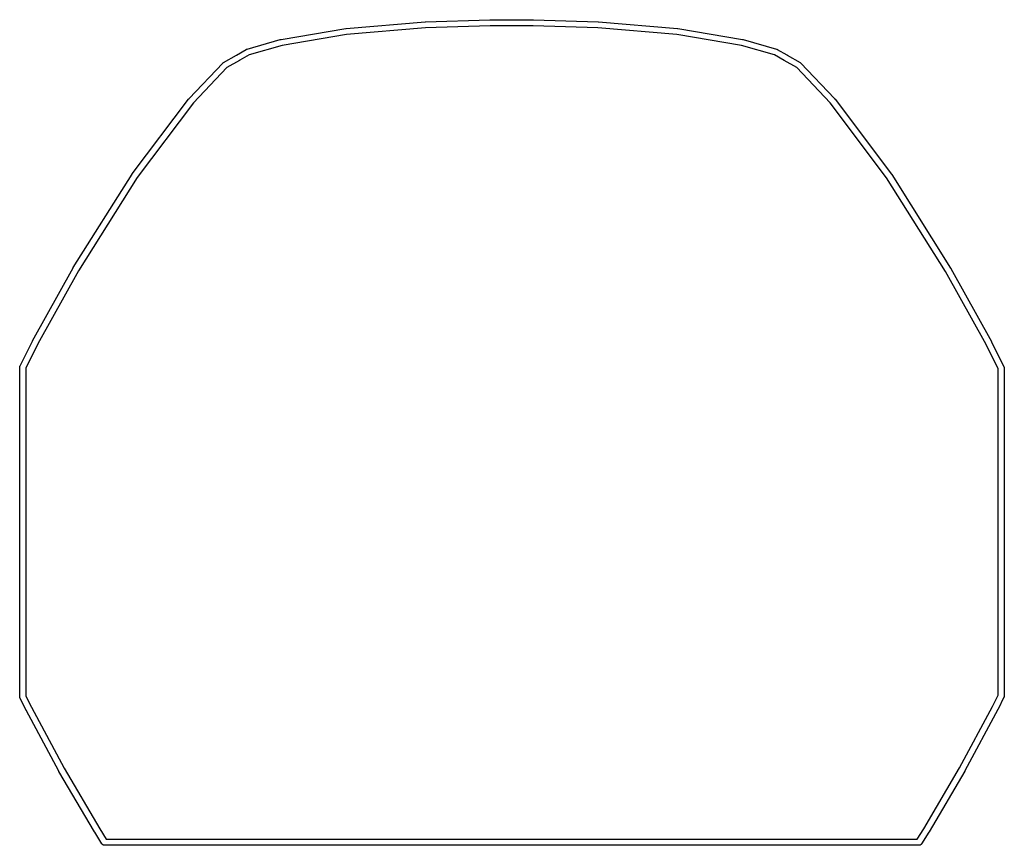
# Model space of a CAD drawing. Extents: x 59.2 to 91.3, y -72.8 to -45.8.
import ezdxf

# ---------------------------------------------------------------- set-up
doc = ezdxf.new("R2010")
doc.units = 0
doc.header["$MEASUREMENT"] = 0
doc.layers.add('BLACK', color=7, linetype='CONTINUOUS')

msp = doc.modelspace()

# ---------------------------------------------------------------- linework, layer by layer
at = {"layer": 'BLACK', "linetype": 'CONTINUOUS'}
for p, q in [((69.8298, -46.0945), (72.4147, -45.8799)), ((72.4147, -45.8799), (72.4172, -45.8796)), ((72.4172, -45.8796), (72.4196, -45.8795)), ((72.4196, -45.8795), (72.422, -45.8793)), ((72.422, -45.8793), (72.4245, -45.8794)), ((72.4245, -45.8794), (74.5355, -45.8094)), ((74.5437, -46.0092), (72.4312, -46.0793)), ((74.5355, -45.8094), (74.5372, -45.8092)), ((74.5372, -45.8092), (74.5405, -45.8092)), ((74.5405, -45.8092), (74.5437, -45.8091)), ((74.5437, -45.8091), (74.5453, -45.8092)), ((75.9516, -46.0092), (74.5437, -46.0092)), ((74.5453, -45.8092), (75.95, -45.8092)), ((75.95, -45.8092), (75.9516, -45.8091)), ((75.9516, -45.8091), (75.9548, -45.8092)), ((78.064, -46.0793), (75.9516, -46.0092)), ((75.9548, -45.8092), (75.9581, -45.8092)), ((75.9581, -45.8092), (75.9598, -45.8094)), ((75.9598, -45.8094), (78.0707, -45.8794)), ((78.0707, -45.8794), (78.0732, -45.8793)), ((78.0732, -45.8793), (78.0756, -45.8795)), ((78.0756, -45.8795), (78.078, -45.8796)), ((78.078, -45.8796), (78.0805, -45.8799)), ((78.0805, -45.8799), (80.6655, -46.0945)), ((67.709, -46.4511), (69.8202, -46.0957)), ((69.8499, -46.2935), (67.7387, -46.6489)), ((69.8202, -46.0957), (69.8242, -46.0949)), ((69.8242, -46.0949), (69.8249, -46.0949)), ((69.8249, -46.0949), (69.8256, -46.0948)), ((69.8256, -46.0948), (69.8298, -46.0945)), ((72.4312, -46.0793), (69.8499, -46.2935)), ((80.6453, -46.2935), (78.064, -46.0793)), ((82.7565, -46.6489), (80.6453, -46.2935)), ((80.6655, -46.0945), (80.6696, -46.0948)), ((80.6696, -46.0948), (80.6702, -46.0949)), ((80.6702, -46.0949), (80.671, -46.0949)), ((80.671, -46.0949), (80.6751, -46.0957)), ((80.6751, -46.0957), (82.7862, -46.4511)), ((66.5946, -46.7687), (67.6803, -46.4576)), ((67.7387, -46.6489), (66.6591, -46.9582)), ((67.6803, -46.4576), (67.6809, -46.4573)), ((67.6809, -46.4573), (67.6896, -46.4549)), ((67.6896, -46.4549), (67.6938, -46.4537)), ((67.6938, -46.4537), (67.6945, -46.4536)), ((67.6945, -46.4536), (67.6952, -46.4534)), ((67.6952, -46.4534), (67.6993, -46.4527)), ((67.6993, -46.4527), (67.7083, -46.4511)), ((67.7083, -46.4511), (67.709, -46.4511)), ((83.8362, -46.9583), (82.7565, -46.6489)), ((82.7862, -46.4511), (82.7869, -46.4511)), ((82.7869, -46.4511), (82.7958, -46.4527)), ((82.7958, -46.4527), (82.8, -46.4534)), ((82.8, -46.4534), (82.8007, -46.4536)), ((82.8007, -46.4536), (82.8014, -46.4537)), ((82.8014, -46.4537), (82.8055, -46.4549)), ((82.8055, -46.4549), (82.8143, -46.4573)), ((82.8143, -46.4573), (82.8149, -46.4576)), ((82.8149, -46.4576), (83.9006, -46.7687)), ((65.8217, -47.2098), (66.2502, -46.9633)), ((66.2502, -46.9633), (66.5676, -46.7801)), ((66.6591, -46.9582), (66.3542, -47.1342)), ((66.5676, -46.7801), (66.5737, -46.7762)), ((66.5737, -46.7762), (66.5806, -46.7734)), ((66.5806, -46.7734), (66.5874, -46.7703)), ((66.5874, -46.7703), (66.5946, -46.7687)), ((84.1473, -47.137), (83.8362, -46.9583)), ((83.9006, -46.7687), (83.9076, -46.7703)), ((83.9076, -46.7703), (83.9145, -46.7734)), ((83.9145, -46.7734), (83.9215, -46.7762)), ((83.9215, -46.7762), (83.9276, -46.7801)), ((83.9276, -46.7801), (84.2422, -46.9609)), ((84.2422, -46.9609), (84.2422, -46.9609)), ((84.2422, -46.9609), (84.245, -46.9625)), ((84.245, -46.9625), (84.2507, -46.9657)), ((84.2507, -46.9657), (84.2507, -46.9658)), ((84.2507, -46.9658), (84.6753, -47.2101)), ((64.7041, -48.3829), (65.7989, -47.2277)), ((65.7989, -47.2277), (65.8053, -47.221)), ((65.8053, -47.221), (65.8094, -47.218)), ((65.8094, -47.218), (65.8134, -47.2146)), ((65.8134, -47.2146), (65.8217, -47.2098)), ((66.3457, -47.1391), (65.9339, -47.376)), ((66.3496, -47.1368), (66.3457, -47.1391)), ((66.3457, -47.1391), (66.3457, -47.1391)), ((66.3541, -47.1342), (66.3496, -47.1368)), ((66.3542, -47.1342), (66.3541, -47.1342)), ((84.5626, -47.376), (84.1473, -47.137)), ((84.6753, -47.2101), (84.6833, -47.2146)), ((84.6833, -47.2146), (84.6872, -47.218)), ((84.6872, -47.218), (84.6913, -47.221)), ((84.6913, -47.221), (84.6979, -47.2279)), ((84.6979, -47.2279), (85.7953, -48.3872)), ((65.9339, -47.376), (64.8468, -48.523)), ((85.6525, -48.5273), (84.5626, -47.376)), ((62.8389, -50.8492), (64.6851, -48.4053)), ((64.8468, -48.523), (63.0006, -50.9669)), ((64.6851, -48.4053), (64.6854, -48.4047)), ((64.6854, -48.4047), (64.6909, -48.3976)), ((64.6909, -48.3976), (64.6936, -48.3941)), ((64.6936, -48.3941), (64.694, -48.3936)), ((64.694, -48.3936), (64.6944, -48.3931)), ((64.6944, -48.3931), (64.6974, -48.39)), ((64.6974, -48.39), (64.7036, -48.3833)), ((64.7036, -48.3833), (64.7041, -48.3829)), ((87.5028, -50.9793), (85.6525, -48.5273)), ((85.7953, -48.3872), (85.7959, -48.3876)), ((85.7959, -48.3876), (85.802, -48.3943)), ((85.802, -48.3943), (85.805, -48.3974)), ((85.805, -48.3974), (85.8054, -48.398)), ((85.8054, -48.398), (85.8059, -48.3985)), ((85.8059, -48.3985), (85.8085, -48.4019)), ((85.8085, -48.4019), (85.814, -48.4091)), ((85.814, -48.4091), (85.8143, -48.4097)), ((85.8143, -48.4097), (87.6647, -50.8617)), ((62.8334, -50.8572), (62.8355, -50.8536)), ((62.8355, -50.8536), (62.8359, -50.8531)), ((62.8359, -50.8531), (62.8363, -50.8526)), ((62.8363, -50.8526), (62.8389, -50.8492)), ((60.9139, -53.9045), (62.8334, -50.8572)), ((63.0006, -50.9669), (61.0834, -54.0106)), ((89.4243, -54.0327), (87.5028, -50.9793)), ((87.6647, -50.8617), (87.6672, -50.865)), ((87.6672, -50.865), (87.6676, -50.8655)), ((87.6676, -50.8655), (87.668, -50.8661)), ((87.668, -50.8661), (87.6702, -50.8697)), ((87.6702, -50.8697), (89.5939, -53.9266)), ((59.5813, -56.3011), (60.9089, -53.9129)), ((61.0834, -54.0106), (59.7561, -56.3984)), ((60.9089, -53.9129), (60.9101, -53.9105)), ((60.9101, -53.9105), (60.9112, -53.9086)), ((60.9112, -53.9086), (60.9123, -53.9067)), ((60.9123, -53.9067), (60.9139, -53.9045)), ((90.7542, -56.4246), (89.4243, -54.0327)), ((89.5939, -53.9266), (89.5954, -53.9288)), ((89.5954, -53.9288), (89.5965, -53.9307)), ((89.5965, -53.9307), (89.5976, -53.9326)), ((89.5976, -53.9326), (89.5989, -53.935)), ((89.5989, -53.935), (90.929, -56.3273)), ((59.1735, -57.1233), (59.5768, -56.3097)), ((59.5768, -56.3097), (59.5777, -56.3076)), ((59.5777, -56.3076), (59.579, -56.3054)), ((59.579, -56.3054), (59.5801, -56.3031)), ((59.5801, -56.3031), (59.5813, -56.3011)), ((59.7561, -56.3984), (59.3624, -57.1925)), ((91.1481, -57.22), (90.7542, -56.4246)), ((90.929, -56.3273), (90.9302, -56.3293)), ((90.9302, -56.3293), (90.9314, -56.3316)), ((90.9314, -56.3316), (90.9326, -56.3338)), ((90.9326, -56.3338), (90.9335, -56.336)), ((90.9335, -56.336), (91.337, -57.1508)), ((59.1621, -57.1623), (59.1632, -57.1559)), ((59.1624, -57.1706), (59.1621, -57.1623)), ((59.1624, -67.9313), (59.1624, -57.1706)), ((59.1632, -57.1559), (59.1638, -57.1495)), ((59.1638, -57.1495), (59.1648, -57.1462)), ((59.1648, -57.1462), (59.1654, -57.1429)), ((59.1654, -57.1429), (59.1677, -57.1368)), ((59.1677, -57.1368), (59.1695, -57.1306)), ((59.1695, -57.1306), (59.1735, -57.1233)), ((59.3624, -57.1925), (59.3624, -67.9095)), ((91.1481, -67.8818), (91.1481, -57.22)), ((91.337, -57.1508), (91.3409, -57.1581)), ((91.3409, -57.1581), (91.3428, -57.1644)), ((91.3428, -57.1644), (91.3451, -57.1704)), ((91.3451, -57.1704), (91.3457, -57.1738)), ((91.3457, -57.1738), (91.3467, -57.177)), ((91.3467, -57.177), (91.3473, -57.1835)), ((91.3473, -57.1835), (91.3484, -57.1899)), ((91.3484, -57.1899), (91.3481, -57.1981)), ((91.3481, -57.1981), (91.3481, -67.9041)), ((59.3624, -67.9095), (59.5442, -68.277)), ((90.9635, -68.2507), (91.1481, -67.8818)), ((91.3483, -67.9126), (91.3473, -67.9187)), ((91.3481, -67.9041), (91.3483, -67.9126)), ((59.1621, -67.9396), (59.1624, -67.9313)), ((59.1632, -67.946), (59.1621, -67.9396)), ((59.1638, -67.9525), (59.1632, -67.946)), ((59.1648, -67.9557), (59.1638, -67.9525)), ((59.1654, -67.959), (59.1648, -67.9557)), ((59.1677, -67.9651), (59.1654, -67.959)), ((59.1695, -67.9714), (59.1677, -67.9651)), ((59.1734, -67.9786), (59.1695, -67.9714)), ((59.3642, -68.3644), (59.1734, -67.9786)), ((91.3369, -67.9513), (91.1433, -68.3383)), ((91.3409, -67.9439), (91.3369, -67.9513)), ((91.3428, -67.9378), (91.3409, -67.9439)), ((91.345, -67.932), (91.3428, -67.9378)), ((91.3456, -67.9284), (91.345, -67.932)), ((91.3467, -67.925), (91.3456, -67.9284)), ((91.3473, -67.9187), (91.3467, -67.925)), ((59.3649, -68.366), (59.3642, -68.3644)), ((59.3664, -68.3687), (59.3649, -68.366)), ((59.3678, -68.3716), (59.3664, -68.3687)), ((59.3687, -68.3731), (59.3678, -68.3716)), ((60.4407, -70.3659), (59.3687, -68.3731)), ((59.5442, -68.277), (60.6173, -70.272)), ((89.886, -70.2583), (90.9635, -68.2507)), ((91.1388, -68.347), (90.0627, -70.352)), ((91.1395, -68.3458), (91.1388, -68.347)), ((91.1411, -68.3428), (91.1395, -68.3458)), ((91.1427, -68.3397), (91.1411, -68.3428)), ((91.1433, -68.3383), (91.1427, -68.3397)), ((60.4415, -70.3676), (60.4407, -70.3659)), ((60.443, -70.3701), (60.4415, -70.3676)), ((60.4444, -70.3728), (60.443, -70.3701)), ((60.4455, -70.3744), (60.4444, -70.3728)), ((61.6095, -72.3519), (60.4455, -70.3744)), ((60.6173, -70.272), (61.7828, -72.2521)), ((88.7151, -72.2508), (89.886, -70.2583)), ((90.0579, -70.3605), (88.8886, -72.3504)), ((90.059, -70.3589), (90.0579, -70.3605)), ((90.0604, -70.3563), (90.059, -70.3589)), ((90.0619, -70.3537), (90.0604, -70.3563)), ((90.0627, -70.352), (90.0619, -70.3537)), ((61.6101, -72.3532), (61.6095, -72.3519)), ((61.6119, -72.3561), (61.6101, -72.3532)), ((61.6137, -72.3591), (61.6119, -72.3561)), ((61.6146, -72.3603), (61.6137, -72.3591)), ((61.852, -72.7375), (61.6146, -72.3603)), ((61.7828, -72.2521), (61.9937, -72.5872)), ((88.5043, -72.5872), (88.7151, -72.2508)), ((88.8835, -72.3587), (88.6462, -72.7374)), ((88.8843, -72.3576), (88.8835, -72.3587)), ((88.8861, -72.3546), (88.8843, -72.3576)), ((88.8879, -72.3517), (88.8861, -72.3546)), ((88.8886, -72.3504), (88.8879, -72.3517)), ((61.855, -72.743), (61.852, -72.7375)), ((61.9937, -72.5872), (88.5043, -72.5872)), ((88.6462, -72.7374), (88.6431, -72.743)), ((61.8603, -72.7496), (61.855, -72.743)), ((61.8655, -72.7563), (61.8603, -72.7496)), ((61.8666, -72.7572), (61.8655, -72.7563)), ((61.8675, -72.7583), (61.8666, -72.7572)), ((61.874, -72.7636), (61.8675, -72.7583)), ((61.8804, -72.7692), (61.874, -72.7636)), ((61.8816, -72.7699), (61.8804, -72.7692)), ((61.8827, -72.7707), (61.8816, -72.7699)), ((61.8902, -72.7748), (61.8827, -72.7707)), ((61.8975, -72.779), (61.8902, -72.7748)), ((61.8988, -72.7794), (61.8975, -72.779)), ((61.9001, -72.78), (61.8988, -72.7794)), ((61.9082, -72.7825), (61.9001, -72.78)), ((61.9162, -72.7852), (61.9082, -72.7825)), ((61.9176, -72.7854), (61.9162, -72.7852)), ((61.9189, -72.7858), (61.9176, -72.7854)), ((61.9274, -72.7866), (61.9189, -72.7858)), ((61.9358, -72.7876), (61.9274, -72.7866)), ((61.942, -72.7872), (61.9358, -72.7876)), ((88.5562, -72.7872), (61.942, -72.7872)), ((88.5625, -72.7876), (88.5562, -72.7872)), ((88.5708, -72.7866), (88.5625, -72.7876)), ((88.5792, -72.7858), (88.5708, -72.7866)), ((88.5806, -72.7853), (88.5792, -72.7858)), ((88.5821, -72.7851), (88.5806, -72.7853)), ((88.59, -72.7825), (88.5821, -72.7851)), ((88.5981, -72.78), (88.59, -72.7825)), ((88.5994, -72.7793), (88.5981, -72.78)), ((88.6007, -72.7789), (88.5994, -72.7793)), ((88.608, -72.7747), (88.6007, -72.7789)), ((88.6154, -72.7707), (88.608, -72.7747)), ((88.6166, -72.7698), (88.6154, -72.7707)), ((88.6178, -72.7691), (88.6166, -72.7698)), ((88.6241, -72.7636), (88.6178, -72.7691)), ((88.6307, -72.7583), (88.6241, -72.7636)), ((88.6316, -72.7571), (88.6307, -72.7583)), ((88.6327, -72.7561), (88.6316, -72.7571)), ((88.6378, -72.7495), (88.6327, -72.7561)), ((88.6431, -72.743), (88.6378, -72.7495))]:
    msp.add_line(p, q, dxfattribs=at)

doc.saveas('drawing.dxf')
